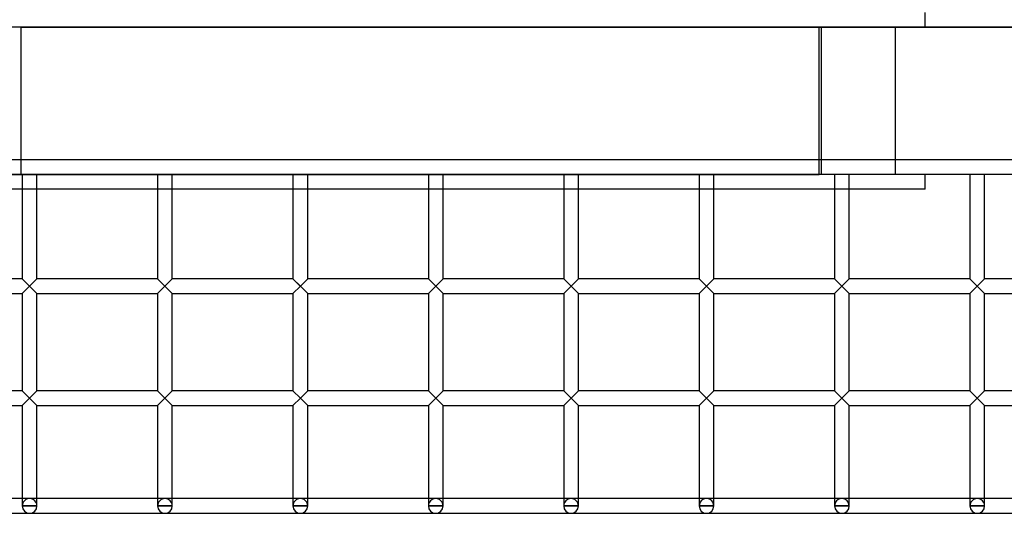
# Model space of a CAD drawing. Header units: millimetres. Extents: x -572 to 572, y -315 to 338.
# Tile 2 of 5: x -95 to 239, y -315 to -147. Entities that reach past the tile are written whole.
import ezdxf

# ---------------------------------------------------------------- set-up
doc = ezdxf.new("R2010")
doc.units = ezdxf.units.MM
doc.layers.add('MAIN-1', color=7, linetype='Continuous')
doc.layers.add('MAIN-2', color=7, linetype='Continuous')

msp = doc.modelspace()

# ---------------------------------------------------------------- linework, layer by layer
at = {"layer": 'MAIN-1'}
for p, q in [((572.5, -200), (-572.5, -200)), ((-94.37, -200), (-94.37, -235.45)), ((-89.38, -235.45), (-89.38, -200)), ((-48.44, -200), (-48.44, -235.45)), ((-43.44, -235.45), (-43.44, -200)), ((-2.5, -200), (-2.5, -235.45)), ((2.5, -235.45), (2.5, -200)), ((43.44, -200), (43.44, -235.45)), ((48.44, -235.45), (48.44, -200)), ((89.38, -200), (89.38, -235.45)), ((94.37, -235.45), (94.37, -200)), ((135.31, -200), (135.31, -235.45)), ((140.31, -235.45), (140.31, -200)), ((181.25, -200), (181.25, -235.45)), ((186.25, -235.45), (186.25, -200)), ((212, -205), (212, -200)), ((227.19, -200), (227.19, -235.45)), ((232.19, -235.45), (232.19, -200)), ((-94.37, -205), (-135.31, -205)), ((-48.44, -205), (-89.38, -205)), ((-2.5, -205), (-43.44, -205)), ((43.44, -205), (2.5, -205)), ((89.38, -205), (48.44, -205)), ((135.31, -205), (94.37, -205)), ((181.25, -205), (140.31, -205)), ((212, -205), (186.25, -205)), ((-94.37, -235.45), (-135.31, -235.45)), ((-89.38, -240.45), (-94.37, -235.45)), ((-91.88, -237.95), (-89.38, -235.45)), ((-48.44, -235.45), (-89.38, -235.45)), ((-45.94, -237.95), (-48.44, -235.45)), ((-45.94, -237.95), (-43.44, -235.45)), ((-2.5, -235.45), (-43.44, -235.45)), ((2.5, -240.45), (-2.5, -235.45)), ((0, -237.95), (2.5, -235.45)), ((43.44, -235.45), (2.5, -235.45)), ((45.94, -237.95), (43.44, -235.45)), ((45.94, -237.95), (48.44, -235.45)), ((89.38, -235.45), (48.44, -235.45)), ((91.87, -237.95), (89.38, -235.45)), ((91.87, -237.95), (94.37, -235.45)), ((135.31, -235.45), (94.37, -235.45)), ((135.31, -235.45), (137.81, -237.95)), ((137.81, -237.95), (140.31, -235.45)), ((181.25, -235.45), (140.31, -235.45)), ((181.25, -235.45), (183.75, -237.95)), ((183.75, -237.95), (186.25, -235.45)), ((227.19, -235.45), (186.25, -235.45)), ((227.19, -235.45), (229.69, -237.95)), ((229.69, -237.95), (232.19, -235.45)), ((273.13, -235.45), (232.19, -235.45)), ((-135.31, -240.45), (-94.37, -240.45)), ((-91.88, -237.95), (-94.37, -240.45)), ((-94.37, -240.45), (-94.37, -273.4)), ((-89.38, -240.45), (-91.88, -237.95)), ((-89.38, -240.45), (-48.44, -240.45)), ((-89.38, -273.4), (-89.38, -240.45)), ((-45.94, -237.95), (-48.44, -240.45)), ((-48.44, -240.45), (-48.44, -273.4)), ((-43.44, -240.45), (-45.94, -237.95)), ((-43.44, -240.45), (-2.5, -240.45)), ((-43.44, -273.4), (-43.44, -240.45)), ((-2.5, -240.45), (0, -237.95)), ((-2.5, -240.45), (-2.5, -273.4)), ((2.5, -240.45), (0, -237.95)), ((2.5, -240.45), (43.44, -240.45)), ((2.5, -273.4), (2.5, -240.45)), ((45.94, -237.95), (43.44, -240.45)), ((43.44, -240.45), (43.44, -273.4)), ((48.44, -240.45), (45.94, -237.95)), ((48.44, -240.45), (89.38, -240.45)), ((48.44, -273.4), (48.44, -240.45)), ((89.38, -240.45), (91.87, -237.95)), ((89.38, -240.45), (89.38, -273.4)), ((94.37, -240.45), (91.87, -237.95)), ((94.37, -240.45), (135.31, -240.45)), ((94.37, -273.4), (94.37, -240.45)), ((137.81, -237.95), (135.31, -240.45)), ((135.31, -240.45), (135.31, -273.4)), ((140.31, -240.45), (137.81, -237.95)), ((140.31, -240.45), (181.25, -240.45)), ((140.31, -273.4), (140.31, -240.45)), ((183.75, -237.95), (181.25, -240.45)), ((181.25, -240.45), (181.25, -273.4)), ((186.25, -240.45), (183.75, -237.95)), ((186.25, -240.45), (227.19, -240.45)), ((186.25, -273.4), (186.25, -240.45)), ((229.69, -237.95), (227.19, -240.45)), ((227.19, -240.45), (227.19, -273.4)), ((232.19, -240.45), (229.69, -237.95)), ((232.19, -240.45), (273.13, -240.45)), ((232.19, -273.4), (232.19, -240.45)), ((-94.37, -273.4), (-135.31, -273.4)), ((-91.88, -275.9), (-94.37, -273.4)), ((-91.88, -275.9), (-89.38, -273.4)), ((-48.44, -273.4), (-89.38, -273.4)), ((-45.94, -275.9), (-48.44, -273.4)), ((-45.94, -275.9), (-43.44, -273.4)), ((-2.5, -273.4), (-43.44, -273.4)), ((-2.5, -273.4), (0, -275.9)), ((0, -275.9), (2.5, -273.4)), ((43.44, -273.4), (2.5, -273.4)), ((45.94, -275.9), (43.44, -273.4)), ((45.94, -275.9), (48.44, -273.4)), ((89.38, -273.4), (48.44, -273.4)), ((91.87, -275.9), (89.38, -273.4)), ((91.87, -275.9), (94.37, -273.4)), ((135.31, -273.4), (94.37, -273.4)), ((137.81, -275.9), (135.31, -273.4)), ((137.81, -275.9), (140.31, -273.4)), ((181.25, -273.4), (140.31, -273.4)), ((183.75, -275.9), (181.25, -273.4)), ((183.75, -275.9), (186.25, -273.4)), ((227.19, -273.4), (186.25, -273.4)), ((229.69, -275.9), (227.19, -273.4)), ((229.69, -275.9), (232.19, -273.4)), ((273.13, -273.4), (232.19, -273.4)), ((-94.37, -278.4), (-91.88, -275.9)), ((-89.38, -278.4), (-91.88, -275.9)), ((-48.44, -278.4), (-45.94, -275.9)), ((-43.44, -278.4), (-45.94, -275.9)), ((0, -275.9), (-2.5, -278.4)), ((2.5, -278.4), (0, -275.9)), ((43.44, -278.4), (45.94, -275.9)), ((48.44, -278.4), (45.94, -275.9)), ((89.38, -278.4), (91.87, -275.9)), ((94.37, -278.4), (91.87, -275.9)), ((135.31, -278.4), (137.81, -275.9)), ((140.31, -278.4), (137.81, -275.9)), ((181.25, -278.4), (183.75, -275.9)), ((186.25, -278.4), (183.75, -275.9)), ((227.19, -278.4), (229.69, -275.9)), ((232.19, -278.4), (229.69, -275.9)), ((-135.31, -278.4), (-94.37, -278.4)), ((-94.37, -278.4), (-94.37, -312.5)), ((-89.38, -312.5), (-89.38, -278.4)), ((-89.38, -278.4), (-48.44, -278.4)), ((-48.44, -278.4), (-48.44, -312.5)), ((-43.44, -312.5), (-43.44, -278.4)), ((-43.44, -278.4), (-2.5, -278.4)), ((-2.5, -278.4), (-2.5, -312.5)), ((2.5, -312.5), (2.5, -278.4)), ((2.5, -278.4), (43.44, -278.4)), ((43.44, -278.4), (43.44, -312.5)), ((48.44, -312.5), (48.44, -278.4)), ((48.44, -278.4), (89.38, -278.4)), ((89.38, -278.4), (89.38, -312.5)), ((94.37, -312.5), (94.37, -278.4)), ((94.37, -278.4), (135.31, -278.4)), ((135.31, -278.4), (135.31, -312.5)), ((140.31, -312.5), (140.31, -278.4)), ((140.31, -278.4), (181.25, -278.4)), ((181.25, -278.4), (181.25, -312.5)), ((186.25, -312.5), (186.25, -278.4)), ((186.25, -278.4), (227.19, -278.4)), ((227.19, -278.4), (227.19, -312.5)), ((232.19, -312.5), (232.19, -278.4)), ((232.19, -278.4), (273.13, -278.4)), ((-94.37, -310), (-135.31, -310)), ((-48.44, -310), (-89.38, -310)), ((-2.5, -310), (-43.44, -310)), ((43.44, -310), (2.5, -310)), ((89.38, -310), (48.44, -310)), ((135.31, -310), (94.37, -310)), ((181.25, -310), (140.31, -310)), ((227.19, -310), (186.25, -310)), ((273.13, -310), (232.19, -310)), ((-89.38, -312.5), (-94.37, -312.5)), ((-43.44, -312.5), (-48.44, -312.5)), ((2.5, -312.5), (-2.5, -312.5)), ((48.44, -312.5), (43.44, -312.5)), ((94.37, -312.5), (89.38, -312.5)), ((140.31, -312.5), (135.31, -312.5)), ((186.25, -312.5), (181.25, -312.5)), ((232.19, -312.5), (227.19, -312.5)), ((-551.25, -315), (551.25, -315))]:
    msp.add_line(p, q, dxfattribs=at)
for centre, start, end in [((-91.88, -312.5), 180, 270), ((-91.88, -312.5), 270, 0), ((-45.94, -312.5), 180, 270), ((-45.94, -312.5), 270, 0), ((0, -312.5), 180, 270), ((0, -312.5), 270, 0), ((45.94, -312.5), 180, 270), ((45.94, -312.5), 270, 0), ((91.87, -312.5), 180, 270), ((91.87, -312.5), 270, 0), ((137.81, -312.5), 180, 270), ((137.81, -312.5), 270, 0), ((183.75, -312.5), 180, 270), ((183.75, -312.5), 270, 0), ((229.69, -312.5), 180, 270), ((229.69, -312.5), 270, 0)]:
    msp.add_arc(centre, 2.5, start, end, dxfattribs=at)
at = {"layer": 'MAIN-2'}
for p, q in [((212, -150), (212, -145)), ((200.11, -150), (-212, -150)), ((-94.84, -150), (178.92, -150)), ((-94.84, -150), (-94.84, -199.99)), ((-66.87, -149.97), (-47.56, -149.97)), ((-66.87, -150), (-66.87, -149.97)), ((-47.56, -149.97), (-47.56, -150)), ((-47.56, -149.97), (429.64, -149.97)), ((176.02, -199.99), (176.02, -150)), ((176.85, -150), (205.83, -150)), ((176.85, -199.99), (176.85, -150)), ((200.11, -149.97), (200.11, -150)), ((507.45, -149.97), (200.11, -149.97)), ((202, -200), (202, -150)), ((205.83, -150), (205.83, -149.97)), ((212, -150), (205.83, -150)), ((567.5, -195), (-567.5, -195)), ((-207, -199.99), (176.02, -199.99)), ((519.28, -199.99), (176.02, -199.99)), ((-89.38, -205), (-94.37, -205)), ((-43.44, -205), (-48.44, -205)), ((2.5, -205), (-2.5, -205)), ((48.44, -205), (43.44, -205)), ((94.37, -205), (89.38, -205)), ((140.31, -205), (135.31, -205)), ((186.25, -205), (181.25, -205)), ((-89.38, -240.45), (-94.37, -235.45)), ((-89.38, -240.45), (-94.37, -235.45)), ((-89.38, -240.45), (-94.37, -235.45)), ((-91.88, -237.95), (-94.37, -235.45)), ((-91.88, -237.95), (-89.38, -235.45)), ((-91.88, -237.95), (-89.38, -235.45)), ((-89.38, -235.45), (-91.88, -237.95)), ((-45.94, -237.95), (-48.44, -235.45)), ((-43.44, -240.45), (-48.44, -235.45)), ((-45.94, -237.95), (-48.44, -235.45)), ((-43.44, -240.45), (-48.44, -235.45)), ((-45.94, -237.95), (-48.44, -235.45)), ((-45.94, -237.95), (-43.44, -235.45)), ((-45.94, -237.95), (-43.44, -235.45)), ((-43.44, -235.45), (-45.94, -237.95)), ((0, -237.95), (-2.5, -235.45)), ((2.5, -240.45), (-2.5, -235.45)), ((0, -237.95), (-2.5, -235.45)), ((2.5, -240.45), (-2.5, -235.45)), ((0, -237.95), (-2.5, -235.45)), ((0, -237.95), (2.5, -235.45)), ((0, -237.95), (2.5, -235.45)), ((2.5, -235.45), (0, -237.95)), ((45.94, -237.95), (43.44, -235.45)), ((48.44, -240.45), (43.44, -235.45)), ((45.94, -237.95), (43.44, -235.45)), ((45.94, -237.95), (43.44, -235.45)), ((45.94, -237.95), (48.44, -235.45)), ((45.94, -237.95), (48.44, -235.45)), ((48.44, -235.45), (45.94, -237.95)), ((94.37, -240.45), (89.38, -235.45)), ((94.37, -240.45), (89.38, -235.45)), ((94.37, -240.45), (89.38, -235.45)), ((94.37, -240.45), (89.38, -235.45)), ((91.87, -237.95), (89.38, -235.45)), ((91.87, -237.95), (94.37, -235.45)), ((91.87, -237.95), (94.37, -235.45)), ((94.37, -235.45), (91.87, -237.95)), ((137.81, -237.95), (135.31, -235.45)), ((140.31, -240.45), (135.31, -235.45)), ((140.31, -240.45), (135.31, -235.45)), ((140.31, -240.45), (135.31, -235.45)), ((137.81, -237.95), (135.31, -235.45)), ((140.31, -235.45), (137.81, -237.95)), ((137.81, -237.95), (140.31, -235.45)), ((140.31, -235.45), (137.81, -237.95)), ((183.75, -237.95), (181.25, -235.45)), ((186.25, -240.45), (181.25, -235.45)), ((186.25, -240.45), (181.25, -235.45)), ((186.25, -240.45), (181.25, -235.45)), ((183.75, -237.95), (181.25, -235.45)), ((186.25, -235.45), (183.75, -237.95)), ((183.75, -237.95), (186.25, -235.45)), ((186.25, -235.45), (183.75, -237.95)), ((229.69, -237.95), (227.19, -235.45)), ((232.19, -240.45), (227.19, -235.45)), ((232.19, -240.45), (227.19, -235.45)), ((232.19, -240.45), (227.19, -235.45)), ((229.69, -237.95), (227.19, -235.45)), ((232.19, -235.45), (229.69, -237.95)), ((229.69, -237.95), (232.19, -235.45)), ((232.19, -235.45), (229.69, -237.95)), ((-94.37, -240.45), (-91.88, -237.95)), ((-91.88, -237.95), (-94.37, -240.45)), ((-94.37, -240.45), (-91.88, -237.95)), ((-89.38, -240.45), (-91.88, -237.95)), ((-89.38, -240.45), (-91.88, -237.95)), ((-48.44, -240.45), (-45.94, -237.95)), ((-48.44, -240.45), (-45.94, -237.95)), ((-48.44, -240.45), (-45.94, -237.95)), ((-43.44, -240.45), (-45.94, -237.95)), ((-2.5, -240.45), (0, -237.95)), ((-2.5, -240.45), (0, -237.95)), ((-2.5, -240.45), (0, -237.95)), ((2.5, -240.45), (0, -237.95)), ((43.44, -240.45), (45.94, -237.95)), ((43.44, -240.45), (45.94, -237.95)), ((43.44, -240.45), (45.94, -237.95)), ((48.44, -240.45), (45.94, -237.95)), ((45.94, -237.95), (48.44, -240.45)), ((89.38, -240.45), (91.87, -237.95)), ((91.87, -237.95), (89.38, -240.45)), ((89.38, -240.45), (91.87, -237.95)), ((94.37, -240.45), (91.87, -237.95)), ((135.31, -240.45), (137.81, -237.95)), ((137.81, -237.95), (135.31, -240.45)), ((135.31, -240.45), (137.81, -237.95)), ((140.31, -240.45), (137.81, -237.95)), ((181.25, -240.45), (183.75, -237.95)), ((183.75, -237.95), (181.25, -240.45)), ((181.25, -240.45), (183.75, -237.95)), ((186.25, -240.45), (183.75, -237.95)), ((227.19, -240.45), (229.69, -237.95)), ((229.69, -237.95), (227.19, -240.45)), ((227.19, -240.45), (229.69, -237.95)), ((232.19, -240.45), (229.69, -237.95)), ((-91.88, -275.9), (-94.37, -273.4)), ((-91.88, -275.9), (-94.37, -273.4)), ((-91.88, -275.9), (-94.37, -273.4)), ((-89.38, -273.4), (-91.88, -275.9)), ((-91.88, -275.9), (-89.38, -273.4)), ((-91.88, -275.9), (-89.38, -273.4)), ((-45.94, -275.9), (-48.44, -273.4)), ((-45.94, -275.9), (-48.44, -273.4)), ((-45.94, -275.9), (-48.44, -273.4)), ((-43.44, -273.4), (-45.94, -275.9)), ((-45.94, -275.9), (-43.44, -273.4)), ((-45.94, -275.9), (-43.44, -273.4)), ((0, -275.9), (-2.5, -273.4)), ((-2.5, -273.4), (0, -275.9)), ((0, -275.9), (-2.5, -273.4)), ((2.5, -273.4), (0, -275.9)), ((0, -275.9), (2.5, -273.4)), ((2.5, -273.4), (0, -275.9)), ((45.94, -275.9), (43.44, -273.4)), ((43.44, -273.4), (45.94, -275.9)), ((45.94, -275.9), (43.44, -273.4)), ((48.44, -273.4), (45.94, -275.9)), ((45.94, -275.9), (48.44, -273.4)), ((48.44, -273.4), (45.94, -275.9)), ((91.87, -275.9), (89.38, -273.4)), ((89.38, -273.4), (91.87, -275.9)), ((91.87, -275.9), (89.38, -273.4)), ((94.37, -273.4), (91.87, -275.9)), ((91.87, -275.9), (94.37, -273.4)), ((94.37, -273.4), (91.87, -275.9)), ((137.81, -275.9), (135.31, -273.4)), ((135.31, -273.4), (137.81, -275.9)), ((137.81, -275.9), (135.31, -273.4)), ((137.81, -275.9), (140.31, -273.4)), ((137.81, -275.9), (140.31, -273.4)), ((140.31, -273.4), (137.81, -275.9)), ((183.75, -275.9), (181.25, -273.4)), ((181.25, -273.4), (183.75, -275.9)), ((183.75, -275.9), (181.25, -273.4)), ((183.75, -275.9), (186.25, -273.4)), ((183.75, -275.9), (186.25, -273.4)), ((186.25, -273.4), (183.75, -275.9)), ((229.69, -275.9), (227.19, -273.4)), ((227.19, -273.4), (229.69, -275.9)), ((229.69, -275.9), (227.19, -273.4)), ((229.69, -275.9), (232.19, -273.4)), ((229.69, -275.9), (232.19, -273.4)), ((232.19, -273.4), (229.69, -275.9)), ((-94.37, -278.4), (-91.88, -275.9)), ((-94.37, -278.4), (-91.88, -275.9)), ((-94.37, -278.4), (-91.88, -275.9)), ((-89.38, -278.4), (-91.88, -275.9)), ((-91.88, -275.9), (-89.38, -278.4)), ((-89.38, -278.4), (-91.88, -275.9)), ((-48.44, -278.4), (-45.94, -275.9)), ((-48.44, -278.4), (-45.94, -275.9)), ((-48.44, -278.4), (-45.94, -275.9)), ((-43.44, -278.4), (-45.94, -275.9)), ((-45.94, -275.9), (-43.44, -278.4)), ((-43.44, -278.4), (-45.94, -275.9)), ((0, -275.9), (-2.5, -278.4)), ((-2.5, -278.4), (0, -275.9)), ((-2.5, -278.4), (0, -275.9)), ((2.5, -278.4), (0, -275.9)), ((0, -275.9), (2.5, -278.4)), ((0, -275.9), (2.5, -278.4)), ((45.94, -275.9), (43.44, -278.4)), ((43.44, -278.4), (45.94, -275.9)), ((43.44, -278.4), (45.94, -275.9)), ((48.44, -278.4), (45.94, -275.9)), ((45.94, -275.9), (48.44, -278.4)), ((45.94, -275.9), (48.44, -278.4)), ((91.87, -275.9), (89.38, -278.4)), ((89.38, -278.4), (91.87, -275.9)), ((89.38, -278.4), (91.87, -275.9)), ((91.87, -275.9), (94.37, -278.4)), ((94.37, -278.4), (91.87, -275.9)), ((91.87, -275.9), (94.37, -278.4)), ((137.81, -275.9), (135.31, -278.4)), ((135.31, -278.4), (137.81, -275.9)), ((135.31, -278.4), (137.81, -275.9)), ((140.31, -278.4), (137.81, -275.9)), ((140.31, -278.4), (137.81, -275.9)), ((137.81, -275.9), (140.31, -278.4)), ((183.75, -275.9), (181.25, -278.4)), ((181.25, -278.4), (183.75, -275.9)), ((181.25, -278.4), (183.75, -275.9)), ((186.25, -278.4), (183.75, -275.9)), ((186.25, -278.4), (183.75, -275.9)), ((183.75, -275.9), (186.25, -278.4)), ((229.69, -275.9), (227.19, -278.4)), ((227.19, -278.4), (229.69, -275.9)), ((227.19, -278.4), (229.69, -275.9)), ((232.19, -278.4), (229.69, -275.9)), ((232.19, -278.4), (229.69, -275.9)), ((229.69, -275.9), (232.19, -278.4)), ((-89.38, -310), (-94.37, -310)), ((-43.44, -310), (-48.44, -310)), ((2.5, -310), (-2.5, -310)), ((48.44, -310), (43.44, -310)), ((94.37, -310), (89.38, -310)), ((140.31, -310), (135.31, -310)), ((186.25, -310), (181.25, -310)), ((232.19, -310), (227.19, -310)), ((-94.37, -312.5), (-94.37, -312.5)), ((-94.37, -312.5), (-94.37, -312.5)), ((-94.37, -312.5), (-94.37, -312.5)), ((-94.37, -312.5), (-94.37, -312.5)), ((-94.37, -312.5), (-94.37, -312.5)), ((-94.37, -312.5), (-94.37, -312.5)), ((-94.37, -312.5), (-94.37, -312.5)), ((-94.37, -312.5), (-89.38, -312.5)), ((-89.38, -312.5), (-89.38, -312.5)), ((-89.38, -312.5), (-89.38, -312.5)), ((-89.38, -312.5), (-89.38, -312.5)), ((-89.38, -312.5), (-89.38, -312.5)), ((-89.38, -312.5), (-89.38, -312.5)), ((-89.38, -312.5), (-89.38, -312.5)), ((-89.38, -312.5), (-89.38, -312.5)), ((-48.44, -312.5), (-48.44, -312.5)), ((-48.44, -312.5), (-48.44, -312.5)), ((-48.44, -312.5), (-48.44, -312.5)), ((-48.44, -312.5), (-48.44, -312.5)), ((-48.44, -312.5), (-48.44, -312.5)), ((-48.44, -312.5), (-48.44, -312.5)), ((-48.44, -312.5), (-48.44, -312.5)), ((-48.44, -312.5), (-43.44, -312.5)), ((-43.44, -312.5), (-43.44, -312.5)), ((-43.44, -312.5), (-43.44, -312.5)), ((-43.44, -312.5), (-43.44, -312.5)), ((-43.44, -312.5), (-43.44, -312.5)), ((-43.44, -312.5), (-43.44, -312.5)), ((-43.44, -312.5), (-43.44, -312.5)), ((-43.44, -312.5), (-43.44, -312.5)), ((-2.5, -312.5), (-2.5, -312.5)), ((-2.5, -312.5), (-2.5, -312.5)), ((-2.5, -312.5), (-2.5, -312.5)), ((-2.5, -312.5), (-2.5, -312.5)), ((-2.5, -312.5), (-2.5, -312.5)), ((-2.5, -312.5), (-2.5, -312.5)), ((-2.5, -312.5), (-2.5, -312.5)), ((-2.5, -312.5), (2.5, -312.5)), ((2.5, -312.5), (2.5, -312.5)), ((2.5, -312.5), (2.5, -312.5)), ((2.5, -312.5), (2.5, -312.5)), ((2.5, -312.5), (2.5, -312.5)), ((2.5, -312.5), (2.5, -312.5)), ((2.5, -312.5), (2.5, -312.5)), ((2.5, -312.5), (2.5, -312.5)), ((43.44, -312.5), (43.44, -312.5)), ((43.44, -312.5), (43.44, -312.5)), ((43.44, -312.5), (43.44, -312.5)), ((43.44, -312.5), (43.44, -312.5)), ((43.44, -312.5), (43.44, -312.5)), ((43.44, -312.5), (43.44, -312.5)), ((43.44, -312.5), (43.44, -312.5)), ((43.44, -312.5), (48.44, -312.5)), ((48.44, -312.5), (48.44, -312.5)), ((48.44, -312.5), (48.44, -312.5)), ((48.44, -312.5), (48.44, -312.5)), ((48.44, -312.5), (48.44, -312.5)), ((48.44, -312.5), (48.44, -312.5)), ((48.44, -312.5), (48.44, -312.5)), ((48.44, -312.5), (48.44, -312.5)), ((89.38, -312.5), (89.38, -312.5)), ((89.38, -312.5), (89.38, -312.5)), ((89.38, -312.5), (89.38, -312.5)), ((89.38, -312.5), (89.38, -312.5)), ((89.38, -312.5), (89.38, -312.5)), ((89.38, -312.5), (89.38, -312.5)), ((89.38, -312.5), (89.38, -312.5)), ((89.38, -312.5), (94.37, -312.5)), ((94.37, -312.5), (94.37, -312.5)), ((94.37, -312.5), (94.37, -312.5)), ((94.37, -312.5), (94.37, -312.5)), ((94.37, -312.5), (94.37, -312.5)), ((94.37, -312.5), (94.37, -312.5)), ((94.37, -312.5), (94.37, -312.5)), ((94.37, -312.5), (94.37, -312.5)), ((135.31, -312.5), (135.31, -312.5)), ((135.31, -312.5), (135.31, -312.5)), ((135.31, -312.5), (135.31, -312.5)), ((135.31, -312.5), (135.31, -312.5)), ((135.31, -312.5), (135.31, -312.5)), ((135.31, -312.5), (135.31, -312.5)), ((135.31, -312.5), (135.31, -312.5)), ((135.31, -312.5), (140.31, -312.5)), ((140.31, -312.5), (140.31, -312.5)), ((140.31, -312.5), (140.31, -312.5)), ((140.31, -312.5), (140.31, -312.5)), ((140.31, -312.5), (140.31, -312.5)), ((140.31, -312.5), (140.31, -312.5)), ((140.31, -312.5), (140.31, -312.5)), ((140.31, -312.5), (140.31, -312.5)), ((181.25, -312.5), (181.25, -312.5)), ((181.25, -312.5), (181.25, -312.5)), ((181.25, -312.5), (181.25, -312.5)), ((181.25, -312.5), (181.25, -312.5)), ((181.25, -312.5), (181.25, -312.5)), ((181.25, -312.5), (181.25, -312.5)), ((181.25, -312.5), (181.25, -312.5)), ((181.25, -312.5), (186.25, -312.5)), ((186.25, -312.5), (186.25, -312.5)), ((186.25, -312.5), (186.25, -312.5)), ((186.25, -312.5), (186.25, -312.5)), ((186.25, -312.5), (186.25, -312.5)), ((186.25, -312.5), (186.25, -312.5)), ((186.25, -312.5), (186.25, -312.5)), ((186.25, -312.5), (186.25, -312.5)), ((227.19, -312.5), (227.19, -312.5)), ((227.19, -312.5), (227.19, -312.5)), ((227.19, -312.5), (227.19, -312.5)), ((227.19, -312.5), (227.19, -312.5)), ((227.19, -312.5), (227.19, -312.5)), ((227.19, -312.5), (227.19, -312.5)), ((227.19, -312.5), (227.19, -312.5)), ((227.19, -312.5), (232.19, -312.5)), ((232.19, -312.5), (232.19, -312.5)), ((232.19, -312.5), (232.19, -312.5)), ((232.19, -312.5), (232.19, -312.5)), ((232.19, -312.5), (232.19, -312.5)), ((232.19, -312.5), (232.19, -312.5)), ((232.19, -312.5), (232.19, -312.5)), ((232.19, -312.5), (232.19, -312.5))]:
    msp.add_line(p, q, dxfattribs=at)
for centre in [(-91.88, -312.5), (-45.94, -312.5), (0, -312.5), (45.94, -312.5), (91.87, -312.5), (137.81, -312.5), (183.75, -312.5), (229.69, -312.5)]:
    msp.add_ellipse(centre, major_axis=(2.5, 0), ratio=1, start_param=0, end_param=3.141593, dxfattribs=at)

doc.saveas('drawing.dxf')
